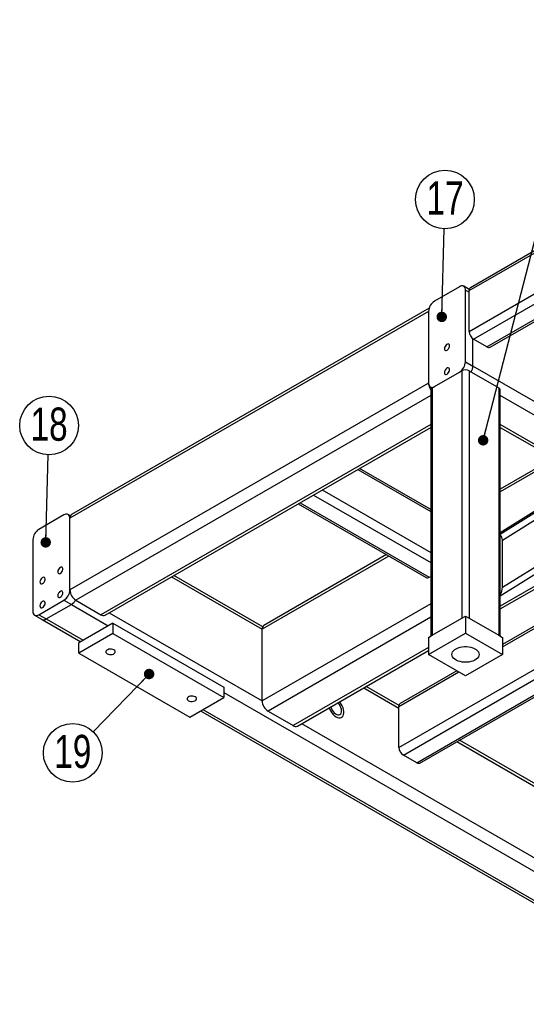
# Model space of a CAD drawing. Header units: millimetres. Extents: x 0 to 841, y 0 to 594.
# Tile 13 of 19: x 372 to 420, y 380 to 474. Entities that reach past the tile are written whole.
import ezdxf

# ---------------------------------------------------------------- set-up
doc = ezdxf.new("R2010")
doc.units = ezdxf.units.MM
doc.layers.add('NOTES', color=6, linetype='Continuous')
doc.layers.add('TRAIT-FORT', color=4, linetype='Continuous', lineweight=25)
doc.styles.add('SLDTEXTSTYLE0', font='TXT', dxfattribs={"width": 0.75})
doc.dimstyles.new('SLDDIMSTYLE6', dxfattribs={"dimtxt": 0.18, "dimasz": 1, "dimexe": 0, "dimexo": 0.0625, "dimgap": 0, "dimtad": 0, "dimtih": 1, "dimtoh": 1, "dimdec": 0, "dimrnd": 1e-09, "dimzin": 0, "dimdsep": 46, "dimtxsty": 'Standard', "dimblk1": 'DOT', "dimblk2": 'DOT', "dimsah": 1, "dimcen": 0.09, "dimadec": 0, "dimazin": 0, "dimtfac": 1, "dimtdec": 0, "dimtofl": 0, "dimtmove": 0, "dimatfit": 3, "dimldrblk": 'DOT', "dimfxl": 1, "dimfrac": 2, "dimtolj": 1, "dimtzin": 0, "dimarcsym": 0})

# ---------------------------------------------------------------- blocks, each defined once
blk = doc.blocks.new('SW_NOTE_13')
at = {"layer": 'NOTES', "color": 0}
blk.add_circle((0.077, 2.804), 2.805, dxfattribs=at)
at = {"layer": 'NOTES', "color": 0, "insert": (0.086, 4.521), "char_height": 3.175, "attachment_point": 2, "style": 'SLDTEXTSTYLE0'}
blk.add_mtext('17', dxfattribs=at)
blk = doc.blocks.new('_Dot')
at = {"color": 0, "linetype": 'ByBlock', "lineweight": -2}
blk.add_line((-0.5, 0), (-1, 0), dxfattribs=at)
at = {"color": 0, "linetype": 'ByBlock', "const_width": 0.5}
blk.add_lwpolyline([(-0.25, 0, 1), (0.25, 0, 1)], format="xyb", close=True, dxfattribs=at)
blk = doc.blocks.new('SW_NOTE_14')
at = {"layer": 'NOTES', "color": 0}
blk.add_circle((0.08, 2.804), 2.805, dxfattribs=at)
at = {"layer": 'NOTES', "color": 0, "insert": (0.088, 4.521), "char_height": 3.175, "attachment_point": 2, "style": 'SLDTEXTSTYLE0'}
blk.add_mtext('18', dxfattribs=at)
blk = doc.blocks.new('SW_NOTE_15')
at = {"layer": 'NOTES', "color": 0}
blk.add_circle((-1.952, -2.014), 2.805, dxfattribs=at)
at = {"layer": 'NOTES', "color": 0, "insert": (-1.943, -0.298), "char_height": 3.175, "attachment_point": 2, "style": 'SLDTEXTSTYLE0'}
blk.add_mtext('19', dxfattribs=at)

msp = doc.modelspace()

# ---------------------------------------------------------------- linework, layer by layer
at = {"layer": 'TRAIT-FORT', "lineweight": 25}
for p, q in [((414.8931, 448.4758), (459.4408, 474.1927)), ((459.4408, 474.3956), (415.0174, 448.7505)), ((414.8931, 444.5564), (459.4408, 470.2733)), ((415.3174, 443.8216), (459.4408, 469.2935)), ((416.5902, 443.0868), (459.4408, 467.824)), ((416.8901, 443.0571), (459.4408, 467.6211)), ((413.9739, 448.8433), (411.5697, 447.4554)), ((414.9034, 448.5772), (414.3738, 448.8829)), ((414.5395, 441.6577), (414.5395, 448.5166)), ((414.5395, 448.5166), (414.8931, 448.3125)), ((414.8931, 444.5564), (414.8931, 448.4758)), ((411.0548, 446.7755), (376.8751, 427.044)), ((411.004, 446.4756), (376.7093, 426.6777)), ((411.004, 446.4756), (411.004, 439.6166)), ((415.2467, 441.2494), (415.2467, 443.8692)), ((416.5902, 443.0868), (415.3174, 443.8216)), ((414.5395, 441.6577), (415.2467, 441.2494)), ((424.439, 435.9428), (415.2467, 441.2494)), ((411.3577, 439.1676), (414.186, 440.8003)), ((411.5697, 439.29), (413.9739, 440.6779)), ((414.186, 440.8003), (414.186, 417.1206)), ((414.8931, 440.8003), (414.8931, 417.1206)), ((414.8931, 440.8003), (417.7214, 439.1676)), ((411.004, 439.6166), (376.7093, 419.8187)), ((411.1697, 439.2504), (411.3361, 439.1543)), ((411.3577, 439.1676), (411.3577, 415.4879)), ((417.7214, 439.1676), (417.7214, 415.4879)), ((411.2113, 438.4299), (377.275, 418.8389)), ((411.2113, 438.9635), (411.2113, 415.4034)), ((417.8678, 415.4034), (417.8678, 438.9635)), ((428.8758, 432.0752), (417.8678, 438.4299)), ((411.2113, 435.6541), (379.6792, 417.451)), ((380.0792, 417.4114), (411.2113, 435.3836)), ((426.4716, 430.6873), (417.8678, 435.6541)), ((417.8678, 435.3836), (426.2409, 430.5499)), ((422.9794, 432.4328), (417.8678, 429.482)), ((423.2137, 432.2975), (417.8678, 429.2114)), ((417.8678, 425.1586), (429.0172, 432.1568)), ((430.0291, 432.0625), (418.0749, 424.5591)), ((404.239, 431.3586), (411.2113, 427.3337)), ((411.2113, 427.5366), (404.4148, 431.4601)), ((426.3302, 430.6056), (417.8678, 425.294)), ((426.3176, 430.5981), (417.8678, 425.2943)), ((418.0749, 420.0746), (433.7508, 429.914)), ((399.9958, 428.9091), (411.2113, 422.4345)), ((400.8444, 429.3989), (411.2113, 423.4143)), ((417.8678, 419.2576), (433.9267, 429.3374)), ((398.5473, 428.0729), (410.7747, 421.0141)), ((398.723, 428.1743), (411.0747, 421.0438)), ((376.1436, 427.0043), (373.7395, 425.6165)), ((376.7602, 426.9189), (376.5436, 427.044)), ((376.7093, 419.8187), (376.7093, 426.6777)), ((432.3586, 426.6356), (417.8678, 418.2703)), ((417.8678, 417.9998), (432.7586, 426.596)), ((373.1738, 424.6367), (373.1738, 417.7777)), ((418.0749, 420.0746), (418.0749, 424.5591)), ((435.978, 424.9289), (418.0751, 414.5937)), ((418.0751, 414.3908), (436.1538, 424.8274)), ((406.9871, 423.2006), (395.2598, 416.4306)), ((407.2215, 423.0653), (395.0941, 416.0644)), ((408.1756, 404.7565), (439.5484, 422.8677)), ((408.5999, 404.0217), (440.397, 422.3778)), ((395.1449, 416.3056), (386.6543, 421.2072)), ((409.8726, 403.2869), (441.6698, 421.643)), ((410.1726, 403.2572), (441.8455, 421.5416)), ((386.4199, 421.0719), (395.0941, 416.0644)), ((411.0747, 421.0438), (411.2113, 421.1226)), ((373.7395, 417.451), (376.1436, 418.8389)), ((374.4466, 417.0428), (376.8508, 418.4307)), ((376.1436, 418.8389), (376.8508, 418.4307)), ((376.8508, 418.4307), (380.3863, 416.3897)), ((377.275, 418.8389), (379.6792, 417.451)), ((411.2113, 418.5097), (395.0941, 409.2054)), ((373.7395, 417.451), (374.4466, 417.0428)), ((380.4792, 417.6424), (395.0941, 409.2054)), ((373.3395, 417.4114), (374.0466, 417.0032)), ((374.0466, 417.0032), (377.7478, 414.8666)), ((374.4466, 417.0428), (377.9821, 415.0018)), ((380.8106, 416.6346), (377.5579, 414.7569)), ((380.8106, 416.6346), (380.8106, 415.6548)), ((380.8106, 416.6346), (391.4172, 410.5116)), ((411.2113, 417.2033), (395.6598, 408.2256)), ((411.3577, 415.4879), (414.186, 417.1206)), ((414.1859, 417.1207), (414.5395, 417.3248)), ((414.5395, 417.3248), (414.5395, 415.6917)), ((414.5395, 417.3248), (414.8932, 417.1207)), ((414.8931, 417.1206), (417.7214, 415.4879)), ((380.8106, 415.6548), (377.5579, 413.7771)), ((380.8106, 415.6548), (391.4172, 409.5317)), ((395.0941, 409.2054), (395.0941, 416.0644)), ((411.004, 413.6507), (414.5395, 415.6917)), ((414.5395, 415.6917), (418.0751, 413.6507)), ((377.5579, 413.7771), (377.5579, 414.7569)), ((411.004, 415.2838), (411.3576, 415.4879)), ((411.004, 415.2838), (411.004, 413.6507)), ((417.7215, 415.4879), (418.0751, 415.2838)), ((418.0751, 415.2838), (418.0751, 413.6507)), ((377.5579, 413.7771), (388.1645, 407.654)), ((411.004, 414.3079), (398.064, 406.8377)), ((398.4639, 406.7981), (411.004, 414.0374)), ((414.5395, 411.6097), (411.004, 413.6507)), ((418.0751, 413.6507), (414.5395, 411.6097)), ((408.1756, 408.6759), (413.8986, 411.9797)), ((413.7228, 412.0812), (408.2999, 408.9506)), ((391.4172, 410.5116), (391.4172, 409.5317)), ((391.4172, 410.0217), (440.4904, 381.6924)), ((404.8047, 410.4586), (408.1756, 408.5126)), ((408.1859, 408.7773), (405.0391, 410.5939)), ((388.1645, 407.654), (391.4172, 409.5317)), ((389.2031, 408.2536), (437.8519, 380.1692)), ((389.4374, 408.3888), (438.0862, 380.3045)), ((395.6598, 408.2256), (398.064, 406.8377)), ((408.1756, 404.7565), (408.1756, 408.6759)), ((398.864, 407.0291), (432.5708, 387.5706)), ((413.7259, 405.3085), (421.2571, 400.9608)), ((421.2674, 401.2255), (413.9603, 405.4438)), ((409.8726, 403.2869), (408.5999, 404.0217))]:
    msp.add_line(p, q, dxfattribs=at)
at = {"layer": 'TRAIT-FORT', "lineweight": 25, "flags": 128}
for points in [[(412.7718, 442.7601), (412.8521, 442.822), (412.9238, 442.9082), (412.979, 443.0092), (413.0117, 443.1143), (413.0184, 443.2119), (412.9984, 443.2916), (412.9539, 443.3446), (412.8896, 443.3653), (412.8125, 443.3513), (412.731, 443.3043), (412.654, 443.2293), (412.5897, 443.1344), (412.5451, 443.0299), (412.5251, 442.9272), (412.5319, 442.8373), (412.5646, 442.77), (412.6198, 442.7327), (412.6914, 442.7292), (412.7718, 442.7601)], [(412.7718, 440.4738), (412.8521, 440.5357), (412.9238, 440.6219), (412.979, 440.7229), (413.0117, 440.828), (413.0184, 440.9256), (412.9984, 441.0053), (412.9539, 441.0583), (412.8896, 441.079), (412.8125, 441.065), (412.731, 441.018), (412.654, 440.943), (412.5897, 440.8481), (412.5451, 440.7436), (412.5251, 440.6408), (412.5319, 440.551), (412.5646, 440.4837), (412.6198, 440.4463), (412.6914, 440.4429), (412.7718, 440.4738)], [(375.7901, 421.4111), (375.8705, 421.473), (375.9421, 421.5591), (375.9973, 421.6602), (376.03, 421.7652), (376.0367, 421.8629), (376.0167, 421.9425), (375.9722, 421.9955), (375.9079, 422.0162), (375.8308, 422.0023), (375.7494, 421.9552), (375.6723, 421.8802), (375.608, 421.7853), (375.5635, 421.6808), (375.5435, 421.5781), (375.5502, 421.4882), (375.5829, 421.4209), (375.6381, 421.3836), (375.7097, 421.3802), (375.7901, 421.4111)], [(374.0927, 420.4312), (374.173, 420.4931), (374.2447, 420.5792), (374.2999, 420.6803), (374.3326, 420.7853), (374.3393, 420.883), (374.3193, 420.9626), (374.2748, 421.0156), (374.2105, 421.0363), (374.1334, 421.0224), (374.052, 420.9753), (373.9749, 420.9003), (373.9106, 420.8054), (373.866, 420.7009), (373.846, 420.5982), (373.8528, 420.5083), (373.8855, 420.4411), (373.9407, 420.4037), (374.0123, 420.4003), (374.0927, 420.4312)], [(375.7901, 419.1248), (375.8705, 419.1866), (375.9421, 419.2728), (375.9973, 419.3738), (376.03, 419.4789), (376.0367, 419.5765), (376.0167, 419.6562), (375.9722, 419.7092), (375.9079, 419.7299), (375.8308, 419.716), (375.7494, 419.6689), (375.6723, 419.5939), (375.608, 419.499), (375.5635, 419.3945), (375.5435, 419.2918), (375.5502, 419.2019), (375.5829, 419.1346), (375.6381, 419.0973), (375.7097, 419.0939), (375.7901, 419.1248)], [(374.0927, 418.1449), (374.173, 418.2067), (374.2447, 418.2929), (374.2999, 418.394), (374.3326, 418.499), (374.3393, 418.5966), (374.3193, 418.6763), (374.2748, 418.7293), (374.2105, 418.75), (374.1334, 418.7361), (374.052, 418.689), (373.9749, 418.614), (373.9106, 418.5191), (373.866, 418.4146), (373.846, 418.3119), (373.8528, 418.222), (373.8855, 418.1547), (373.9407, 418.1174), (374.0123, 418.114), (374.0927, 418.1449)], [(380.2802, 413.7158), (380.3828, 413.6715), (380.5028, 413.6457), (380.6305, 413.6404), (380.7557, 413.6561), (380.8681, 413.6915), (380.9587, 413.7438), (381.02, 413.8087), (381.0473, 413.881), (381.0381, 413.9547), (380.9934, 414.024), (380.9166, 414.0832), (380.8141, 414.1275), (380.6941, 414.1534), (380.5663, 414.1586), (380.4412, 414.1429), (380.3287, 414.1075), (380.2382, 414.0552), (380.1768, 413.9903), (380.1496, 413.918), (380.1587, 413.8443), (380.2035, 413.775), (380.2802, 413.7158)], [(413.2395, 413.6507), (413.2573, 413.7742), (413.31, 413.8944), (413.3962, 414.0079), (413.5137, 414.1117), (413.6591, 414.2029), (413.8285, 414.279), (414.0173, 414.338), (414.2204, 414.3782), (414.4322, 414.3986), (414.6469, 414.3986), (414.8587, 414.3782), (415.0618, 414.338), (415.2506, 414.279), (415.42, 414.2029), (415.5654, 414.1117), (415.6829, 414.0079), (415.7691, 413.8944), (415.8218, 413.7742), (415.8395, 413.6507), (415.8218, 413.5272), (415.7691, 413.407), (415.6829, 413.2935), (415.5654, 413.1898), (415.42, 413.0986), (415.2506, 413.0224), (415.0618, 412.9635), (414.8587, 412.9232), (414.6469, 412.9028), (414.4322, 412.9028), (414.2204, 412.9232), (414.0173, 412.9635), (413.8285, 413.0224), (413.6591, 413.0986), (413.5137, 413.1898), (413.3962, 413.2935), (413.31, 413.407), (413.2573, 413.5272), (413.2395, 413.6507)], [(388.0584, 409.2256), (388.1609, 409.1813), (388.2809, 409.1554), (388.4087, 409.1502), (388.5339, 409.1659), (388.6463, 409.2013), (388.7368, 409.2536), (388.7982, 409.3185), (388.8255, 409.3907), (388.8163, 409.4645), (388.7716, 409.5338), (388.6948, 409.593), (388.5923, 409.6373), (388.4723, 409.6631), (388.3445, 409.6684), (388.2193, 409.6527), (388.1069, 409.6172), (388.0164, 409.5649), (387.955, 409.5001), (387.9277, 409.4278), (387.9369, 409.354), (387.9816, 409.2848), (388.0584, 409.2256)], [(401.5015, 408.5517), (401.5727, 408.3782), (401.665, 408.208), (401.7743, 408.0495), (401.897, 407.9082), (402.0288, 407.7889), (402.1652, 407.6955), (402.3016, 407.6313), (402.4334, 407.5986), (402.556, 407.5983), (402.6654, 407.6305), (402.7577, 407.6941), (402.8298, 407.787), (402.8793, 407.906), (402.9045, 408.047), (402.9045, 408.2052), (402.8793, 408.3752), (402.8298, 408.5513), (402.7577, 408.7275), (402.6654, 408.8977), (402.556, 409.0562), (402.4981, 409.127)], [(401.5015, 408.5517), (401.5727, 408.3782), (401.665, 408.208), (401.7743, 408.0495), (401.897, 407.9082), (402.0288, 407.7889), (402.1652, 407.6955), (402.3016, 407.6313), (402.4334, 407.5986), (402.556, 407.5983), (402.6654, 407.6305), (402.7577, 407.6941), (402.8298, 407.787), (402.8793, 407.906), (402.9045, 408.047), (402.9045, 408.2052), (402.8793, 408.3752), (402.8298, 408.5513), (402.7577, 408.7275), (402.6654, 408.8977), (402.556, 409.0562), (402.4981, 409.127)], [(401.6632, 408.645), (401.6725, 408.6106), (401.7262, 408.4626), (401.8005, 408.3188), (401.8918, 408.186), (401.9958, 408.0703), (402.1078, 407.9771), (402.2225, 407.9109), (402.3345, 407.8748), (402.4386, 407.8703), (402.5299, 407.8977), (402.6041, 407.9558), (402.6578, 408.0418), (402.6885, 408.1517), (402.6947, 408.2803), (402.6762, 408.4217), (402.6337, 408.5692), (402.5694, 408.716), (402.4861, 408.8551), (402.3879, 408.9801), (402.3364, 409.0337)]]:
    msp.add_lwpolyline(points, dxfattribs=at)
at = {"layer": 'TRAIT-FORT', "lineweight": 25}
for centre, radius, start, end in [((414.1947, 448.5725), 0.3494, 350.785963, 129.203285), ((415.1785, 448.5121), 0.2877, 124.05635, 187.25583), ((412.2322, 446.4197), 1.2294, 122.605478, 177.394522), ((415.8142, 444.5983), 0.9221, 182.605478, 237.394522), ((416.7659, 443.3321), 0.3018, 234.382423, 294.307119), ((413.3114, 441.7135), 1.2294, 302.605478, 357.394522), ((414.0801, 441.2927), 1.1673, 329.022159, 357.876381), ((414.5395, 440.118), 0.7685, 62.609672, 117.390328), ((411.3489, 439.5607), 0.3494, 170.785963, 309.203285), ((412.207, 439.6686), 1.2041, 182.471384, 214.375326), ((411.4615, 438.9385), 0.2515, 114.374658, 174.305201), ((417.6176, 438.9385), 0.2515, 5.694799, 65.625342), ((376.3645, 426.7336), 0.3494, 350.785963, 129.203285), ((377.0899, 426.7261), 0.3836, 124.056351, 187.255829), ((374.402, 424.5808), 1.2294, 122.605478, 177.394522), ((410.899, 421.2891), 0.3018, 245.692881, 305.617577), ((375.4812, 419.8746), 1.2294, 302.605478, 357.394522), ((377.9375, 419.8746), 1.2294, 182.605478, 237.394522), ((376.2169, 419.4319), 1.1849, 302.341897, 330.779313), ((373.5187, 417.7218), 0.3494, 170.785963, 309.203285), ((379.9135, 417.7782), 0.4024, 234.382423, 294.307119), ((374.2123, 417.3699), 0.4024, 245.692881, 305.617577), ((395.4747, 416.1128), 0.3836, 124.056351, 187.25583), ((396.3223, 409.2613), 1.2294, 182.605478, 237.394522), ((408.461, 408.7122), 0.2877, 124.056351, 187.25583), ((398.2983, 407.1648), 0.4024, 234.382423, 294.307119), ((409.0967, 404.7984), 0.9221, 182.605478, 237.394522), ((410.0484, 403.5322), 0.3018, 234.382423, 294.307119)]:
    msp.add_arc(centre, radius, start, end, dxfattribs=at)
for centre, start_param, end_param in [((417.6507, 424.3142), 5.1748821, 6.2083478), ((417.6507, 419.8297), 4.1414165, 5.1748821)]:
    msp.add_ellipse(centre, major_axis=(0.1893, 0.743), ratio=0.5110457, start_param=start_param, end_param=end_param, dxfattribs=at)

# ---------------------------------------------------------------- block references
at = {"layer": 'NOTES'}
for name, p in [('SW_NOTE_13', (412.5013, 454.3908)), ('SW_NOTE_14', (374.6374, 432.7557)), ('SW_NOTE_15', (378.933, 406.2531))]:
    msp.add_blockref(name, p, dxfattribs=at)

# ---------------------------------------------------------------- leaders
for points in [[(416.2292, 434.1427), (424.8976, 467.8013)], [(412.2686, 445.9509), (412.5013, 454.3908)], [(374.3996, 424.3744), (374.6374, 432.7557)], [(384.2849, 411.7768), (378.933, 406.2531)]]:
    msp.add_leader(points, dimstyle='SLDDIMSTYLE6', dxfattribs=at)

doc.saveas('drawing.dxf')
